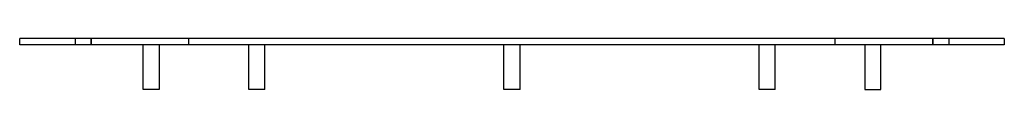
# Model space of a CAD drawing. Header units: millimetres. Extents: x -307 to 307, y -32 to 0.
import ezdxf

# ---------------------------------------------------------------- set-up
doc = ezdxf.new("R2010")
doc.units = ezdxf.units.MM
doc.layers.add('HIDDEN', color=7, linetype='Continuous')
doc.layers.add('THICK', color=7, linetype='Continuous')

msp = doc.modelspace()

# ---------------------------------------------------------------- linework, layer by layer
at = {"layer": 'HIDDEN'}
for p, q in [((-307, 0), (-307, 0)), ((-272.5, 0), (-272.5, -4)), ((-272.5, 0), (-272.5, -4)), ((-262.5, -4), (-262.5, 0)), ((-262.5, 0), (-262.5, -4)), ((-201.5, -4), (-201.5, 0)), ((201.5, -4), (201.5, 0)), ((262.5, -4), (262.5, 0)), ((262.5, 0), (262.5, -4)), ((272.5, 0), (272.5, -4)), ((272.5, 0), (272.5, -4)), ((307, 0), (307, 0)), ((-307, -4), (-307, -4)), ((307, -4), (307, -4))]:
    msp.add_line(p, q, dxfattribs=at)
at = {"layer": 'THICK'}
for p, q in [((-307, -4), (-307, 0)), ((307, 0), (-307, 0)), ((307, 0), (307, -4)), ((307, -4), (-307, -4)), ((-230, -32), (-230, -4)), ((-220, -4), (-220, -32)), ((-164.1, -32), (-164.1, -4)), ((-154.1, -32), (-154.1, -4)), ((-5, -32), (-5, -4)), ((5, -32), (5, -4)), ((154.1, -32), (154.1, -4)), ((164.1, -32), (164.1, -4)), ((220, -4), (220, -32)), ((230, -32), (230, -4)), ((-220, -32), (-230, -32)), ((-162.63, -32), (-164.1, -32)), ((-154.1, -32), (-162.63, -32)), ((0, -32), (-5, -32)), ((5, -32), (0, -32)), ((162.63, -32), (154.1, -32)), ((164.1, -32), (162.63, -32)), ((220, -32), (230, -32))]:
    msp.add_line(p, q, dxfattribs=at)

doc.saveas('drawing.dxf')
